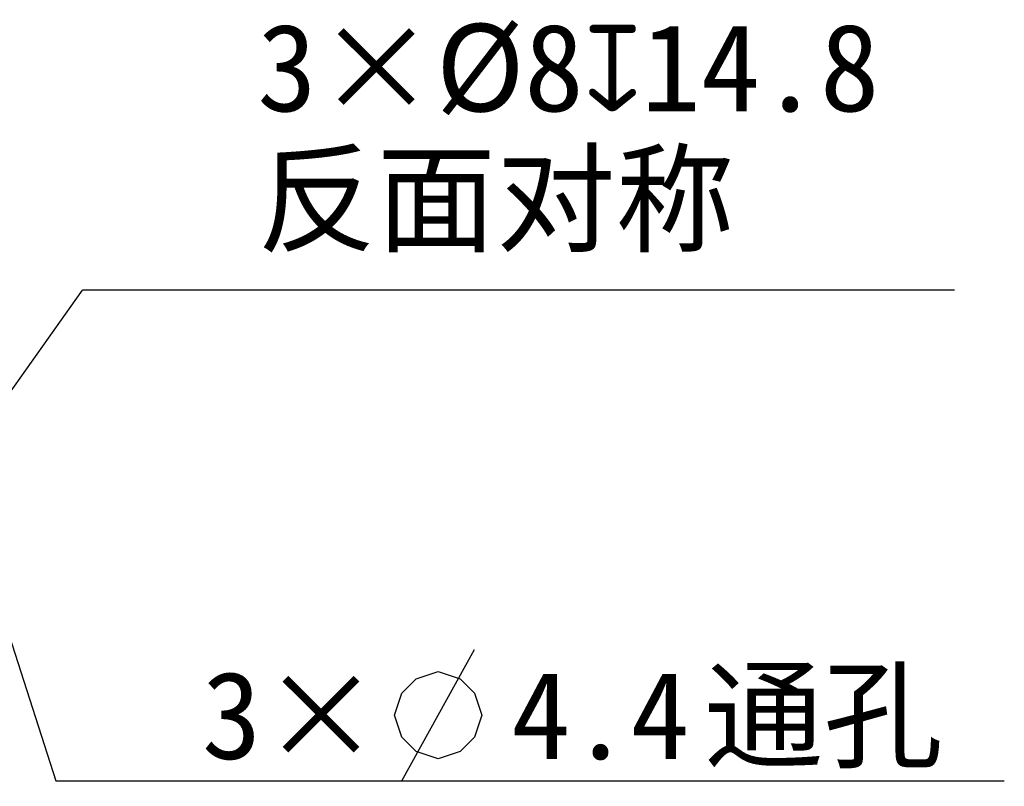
# Model space of a CAD drawing. Header units: millimetres. Extents: x 25 to 415, y 5 to 292.
# Tile 16 of 38: x 185 to 219, y 168 to 194. Entities that reach past the tile are written whole.
import ezdxf

# ---------------------------------------------------------------- set-up
doc = ezdxf.new("R2010")
doc.units = ezdxf.units.MM
doc.header["$LTSCALE"] = 23.1
doc.header["$PDMODE"] = 3
doc.header["$PDSIZE"] = 8
doc.layers.get('0').update_dxf_attribs({"linetype": 'CONTINUOUS'})
doc.layers.get('Defpoints').update_dxf_attribs({"linetype": 'CONTINUOUS'})
doc.layers.add('51__DRAFT_DIMS', color=7, linetype='CONTINUOUS')
doc.styles.get("Standard").update_dxf_attribs({"font": 'simfang.ttf'})
doc.dimstyles.new('DIMSTYLE_4', dxfattribs={"dimtxt": 3, "dimasz": 3, "dimexe": 2.5, "dimexo": 0.5, "dimtad": 1, "dimlfac": 4, "dimdsep": 46, "dimtxsty": 'STANDARD', "dimblk": '_FILLED', "dimblk1": '_FILLED', "dimblk2": '_FILLED', "dimcen": 0.09, "dimclrt": 3, "dimazin": 2, "dimtp": 0.1, "dimtm": 0.1, "dimtfac": 1, "dimtofl": 0, "dimtmove": 0, "dimatfit": 1, "dimldrblk": '_FILLED', "dimfxl": 1, "dimtolj": 1, "dimarcsym": 0})
doc.dimstyles.new('DIMSTYLE_5', dxfattribs={"dimtxt": 3, "dimasz": 3, "dimexe": 2.5, "dimexo": 0.5, "dimtad": 1, "dimlfac": 4, "dimdsep": 46, "dimtxsty": 'STANDARD', "dimblk": '_FILLED', "dimblk1": '_FILLED', "dimblk2": '_FILLED', "dimcen": 0.09, "dimclrt": 3, "dimazin": 2, "dimtp": 0.2, "dimtm": 0.2, "dimtfac": 1, "dimtofl": 0, "dimtmove": 0, "dimatfit": 1, "dimldrblk": '_FILLED', "dimfxl": 1, "dimtolj": 1, "dimarcsym": 0})

# ---------------------------------------------------------------- blocks, each defined once
blk = doc.blocks.new('_FILLED')
at = {"color": 0, "linetype": 'ByBlock'}
blk.add_solid([(0, 0), (-1, 0.167), (-1, -0.167)], dxfattribs=at)
blk = doc.blocks.new('*D11')
at = {"layer": '51__DRAFT_DIMS', "color": 4}
for p, q in [((183.348, 178.059), (186.624, 167.904)), ((186.624, 167.904), (190.124, 167.904)), ((190.124, 167.904), (219.12, 167.904))]:
    blk.add_line(p, q, dxfattribs=at)
at = {"layer": '51__DRAFT_DIMS', "color": 4, "xscale": 3, "yscale": 3, "zscale": 3, "rotation": 107.8818541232}
blk.add_blockref('_FILLED', (183.348, 178.059), dxfattribs=at)
at = {"layer": '51__DRAFT_DIMS', "color": 3}
for s, p in [('通孔', (208.831, 168.654)), ('3×', (191.624, 168.654)), ('4.4', (202.222, 168.654))]:
    blk.add_text(s, height=3, dxfattribs=at).set_placement(p)
blk = doc.blocks.new('*D12')
at = {"layer": '51__DRAFT_DIMS', "color": 0, "lineweight": -2}
for p in [(184.337, 180.213), (217.417, 184.717)]:
    blk.add_line(p, (187.537, 184.717), dxfattribs=at)
at = {"layer": 'Defpoints', "color": 0}
for p in [(183.758, 179.398), (182.6, 177.767)]:
    blk.add_point(p, dxfattribs=at)
at = {"layer": '51__DRAFT_DIMS', "color": 0, "linetype": 'ByBlock', "lineweight": -2, "xscale": 3, "yscale": 3, "zscale": 3, "rotation": 234.6091384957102}
blk.add_blockref('_FILLED', (182.6, 177.767), dxfattribs=at)
at = {"layer": '51__DRAFT_DIMS', "color": 3, "insert": (193.52, 193.842), "char_height": 3, "attachment_point": 1, "line_spacing_factor": 0.9}
blk.add_mtext('\\A1;{3×%%c8{\\fgdt;x}14.8\\P反面对称}', dxfattribs=at)

msp = doc.modelspace()

# ---------------------------------------------------------------- linework, layer by layer
at = {"layer": '51__DRAFT_DIMS', "color": 3}
msp.add_line((198.4715, 167.9044), (200.9715, 172.4044), dxfattribs=at)
msp.add_lwpolyline([(198.2215, 170.1544), (198.4715, 170.9044), (198.9715, 171.4044), (199.7215, 171.6544), (200.4715, 171.4044), (200.9715, 170.9044), (201.2215, 170.1544), (200.9715, 169.4044), (200.4715, 168.9044), (199.7215, 168.6544), (198.9715, 168.9044), (198.4715, 169.4044), (198.2215, 170.1544)], dxfattribs=at)

# ---------------------------------------------------------------- dimensions: what is measured, and where the dimension line sits
at = {"layer": '51__DRAFT_DIMS', "color": 4}
for p1, p2, text, dimstyle, picture, middle in [((183.7578, 179.3976), (182.5995, 177.7672), '{3×%%c<>{\\fgdt;x}14.8\\P反面对称}', 'DIMSTYLE_5', '*D12', (205.4683, 184.7168)), ((183.3476, 178.059), (183.0098, 179.1058), '3×%%c<>通孔', 'DIMSTYLE_4', '*D11', (204.6219, 170.1544))]:
    dim = msp.add_diameter_dim_2p(p1=p1, p2=p2, text=text, dimstyle=dimstyle, override={"dimtih": 1, "dimtoh": 1, "dimpost": '<>'}, dxfattribs=at)
    dim.commit()
    dim.dimension.update_dxf_attribs({"geometry": picture, "text_midpoint": middle, "dimtype": 163})

doc.saveas('drawing.dxf')
